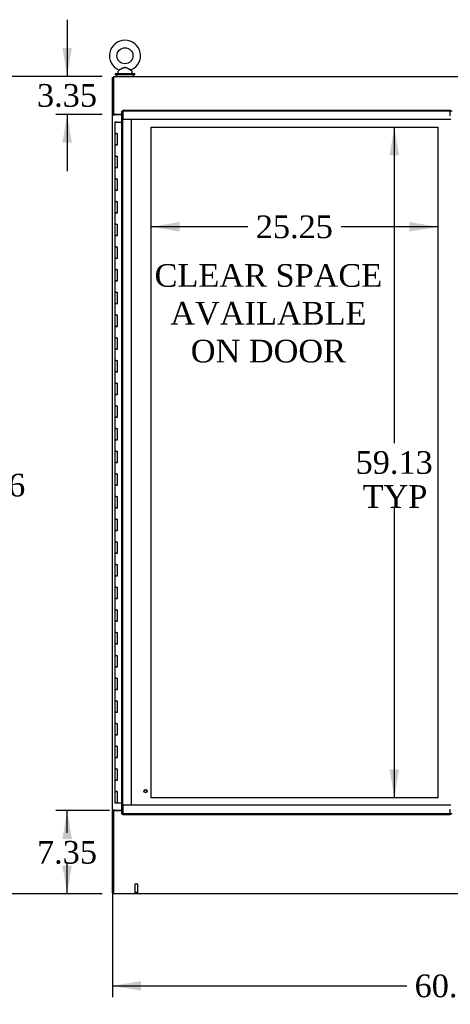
# Model space of a CAD drawing. Header units: inches. Extents: x 1 to 359, y -2 to 239.
# Tile 3 of 13: x 58 to 96, y 61 to 148. Entities that reach past the tile are written whole.
import ezdxf
from ezdxf.enums import TextEntityAlignment as Align
from ezdxf.lldxf.tags import DXFTag

# ---------------------------------------------------------------- set-up
doc = ezdxf.new("R2010")
doc.units = ezdxf.units.IN
doc.header["$MEASUREMENT"] = 0
for name, color, linetype in [('COM44036', 7, 'Continuous'), ('COM54578-60', 7, 'Continuous'), ('COM71121-2', 7, 'Continuous'), ('COM71122-2', 7, 'Continuous'), ('COM71123-2', 7, 'Continuous'), ('Default', 7, 'Continuous'), ('DV1_Default', 7, 'Continuous'), ('GSK11033', 7, 'Continuous'), ('SCS00680', 7, 'Continuous'), ('STD21878', 7, 'Continuous'), ('WAF25362', 7, 'Continuous'), ('WAM254785', 7, 'Continuous')]:
    doc.layers.add(name, color=color, linetype=linetype)
doc.styles.add('SEACAD_Times_New_Roman', font='times.ttf')
tags = doc.linetypes.add('HIDDEN2', pattern=[0.1875, 0.125, -0.0625]).pattern_tags.tags
tags[6:7] = [DXFTag(74, 4), DXFTag(75, 0), DXFTag(340, '0'), DXFTag(46, 0.0), DXFTag(50, 0.0), DXFTag(44, 0.0), DXFTag(45, 0.0)]
tags[4:5] = [DXFTag(74, 4), DXFTag(75, 0), DXFTag(340, '0'), DXFTag(46, 0.0), DXFTag(50, 0.0), DXFTag(44, 0.0), DXFTag(45, 0.0)]
doc.dimstyles.new('HAMMOND_(STH_-_540x360)', dxfattribs={"dimtxt": 2, "dimasz": 2.5, "dimexe": 1, "dimexo": 1, "dimgap": 0.5, "dimtad": 0, "dimtih": 1, "dimtoh": 1, "dimzin": 0, "dimdsep": 46, "dimtxsty": 'SEACAD_Times_New_Roman', "dimblk1": '_SE_FILLED', "dimblk2": '_SE_FILLED', "dimsah": 1, "dimcen": 1, "dimadec": 0, "dimazin": 0, "dimtfac": 0.8, "dimtofl": 0, "dimtmove": 1, "dimatfit": 3, "dimfxl": 1, "dimtolj": 1, "dimtzin": 0, "dimarcsym": 0})

# ---------------------------------------------------------------- blocks, each defined once
blk = doc.blocks.new('SE')
at = {"layer": 'COM44036', "color": 7, "linetype": 'Continuous'}
for p, q in [((67.06, 77.918), (67.06, 139.852)), ((67.06, 139.852), (67.116, 139.852)), ((67.155, 139.852), (67.116, 139.852)), ((67.155, 139.948), (96.01, 139.948)), ((67.155, 139.948), (67.155, 139.892)), ((67.155, 139.853), (67.155, 139.892)), ((67.203, 139.805), (67.155, 139.853)), ((67.203, 139.805), (67.203, 139.805)), ((67.203, 139.805), (67.203, 139.805)), ((67.203, 139.805), (67.203, 139.805)), ((67.203, 139.805), (67.203, 139.805)), ((96.01, 139.948), (96.01, 139.805)), ((96.01, 139.431), (96.01, 139.805)), ((96.01, 77.966), (96.01, 78.34)), ((67.06, 77.918), (67.116, 77.918)), ((67.155, 77.918), (67.116, 77.918)), ((67.192, 77.955), (67.155, 77.918)), ((67.155, 77.917), (67.155, 77.878)), ((67.155, 77.823), (67.155, 77.878)), ((96.01, 77.823), (67.155, 77.823)), ((67.203, 77.966), (67.203, 77.966)), ((67.203, 77.965), (67.203, 77.966)), ((67.203, 77.966), (67.203, 77.965)), ((67.203, 77.965), (67.203, 77.965)), ((96.01, 77.966), (96.01, 77.823))]:
    blk.add_line(p, q, dxfattribs=at)
at = {"layer": 'COM44036', "color": 7, "linetype": 'HIDDEN2'}
blk.add_line((67.203, 77.965), (67.198, 77.961), dxfattribs=at)
at = {"layer": 'COM44036', "color": 7, "linetype": 'Continuous'}
for centre, start, end in [((67.685, 140.783), 238.56128, 243.76327), ((66.225, 139.323), 26.23673, 31.43872), ((67.685, 76.988), 116.23673, 121.43872), ((66.225, 78.447), 328.56128, 333.76327)]:
    blk.add_arc(centre, 1.09, start, end, dxfattribs=at)
at = {"layer": 'COM54578-60', "color": 7, "linetype": 'Continuous'}
for p, q in [((66.575, 138.885), (66.458, 138.885)), ((66.458, 138.885), (66.458, 137.885)), ((66.513, 138.894), (66.513, 138.92)), ((66.513, 138.92), (66.563, 138.92)), ((66.563, 138.894), (66.513, 138.894)), ((66.525, 138.894), (66.525, 138.885)), ((66.563, 138.92), (66.588, 138.92)), ((66.563, 138.894), (66.588, 138.894)), ((66.575, 138.885), (67.06, 138.885)), ((66.588, 138.92), (66.638, 138.92)), ((66.638, 138.894), (66.588, 138.894)), ((66.625, 138.885), (66.625, 138.894)), ((66.638, 138.92), (66.638, 138.894)), ((66.575, 137.885), (66.458, 137.885)), ((66.458, 137.885), (66.575, 137.885)), ((66.458, 137.885), (66.458, 136.885)), ((66.575, 137.885), (66.643, 137.885)), ((66.643, 137.885), (66.643, 136.886)), ((66.575, 136.886), (66.458, 136.886)), ((66.458, 136.886), (66.458, 135.885)), ((66.458, 136.885), (66.692, 136.885)), ((66.575, 136.886), (66.643, 136.886)), ((66.575, 135.885), (66.458, 135.885)), ((66.458, 135.885), (66.575, 135.885)), ((66.458, 135.885), (66.458, 134.885)), ((66.575, 135.885), (66.643, 135.885)), ((66.643, 135.885), (66.643, 134.886)), ((66.575, 134.886), (66.458, 134.886)), ((66.458, 134.886), (66.458, 133.885)), ((66.458, 134.885), (66.692, 134.885)), ((66.575, 134.886), (66.643, 134.886)), ((66.575, 133.885), (66.458, 133.885)), ((66.458, 133.885), (66.575, 133.885)), ((66.458, 133.885), (66.458, 132.885)), ((66.575, 133.885), (66.643, 133.885)), ((66.643, 133.885), (66.643, 132.886)), ((66.575, 132.886), (66.458, 132.886)), ((66.458, 132.886), (66.458, 131.885)), ((66.458, 132.885), (66.692, 132.885)), ((66.575, 132.886), (66.643, 132.886)), ((66.575, 131.885), (66.458, 131.885)), ((66.458, 131.885), (66.575, 131.885)), ((66.458, 131.885), (66.458, 130.885)), ((66.575, 131.885), (66.643, 131.885)), ((66.643, 131.885), (66.643, 130.886)), ((66.575, 130.886), (66.458, 130.886)), ((66.458, 130.886), (66.458, 129.885)), ((66.458, 130.885), (66.692, 130.885)), ((66.575, 130.886), (66.643, 130.886)), ((66.575, 129.885), (66.458, 129.885)), ((66.458, 129.885), (66.575, 129.885)), ((66.458, 129.885), (66.458, 128.885)), ((66.575, 129.885), (66.643, 129.885)), ((66.643, 129.885), (66.643, 128.886)), ((66.575, 128.886), (66.458, 128.886)), ((66.458, 128.886), (66.458, 127.885)), ((66.458, 128.885), (66.692, 128.885)), ((66.575, 128.886), (66.643, 128.886)), ((66.575, 127.885), (66.458, 127.885)), ((66.458, 127.885), (66.575, 127.885)), ((66.458, 127.885), (66.458, 126.885)), ((66.575, 127.885), (66.643, 127.885)), ((66.643, 127.885), (66.643, 126.886)), ((66.575, 126.886), (66.458, 126.886)), ((66.458, 126.886), (66.458, 125.885)), ((66.458, 126.885), (66.692, 126.885)), ((66.575, 126.886), (66.643, 126.886)), ((66.575, 125.885), (66.458, 125.885)), ((66.458, 125.885), (66.575, 125.885)), ((66.458, 125.885), (66.458, 124.885)), ((66.575, 125.885), (66.643, 125.885)), ((66.643, 125.885), (66.643, 124.886)), ((66.575, 124.886), (66.458, 124.886)), ((66.458, 124.886), (66.458, 123.885)), ((66.458, 124.885), (66.692, 124.885)), ((66.575, 124.886), (66.643, 124.886)), ((66.575, 123.885), (66.458, 123.885)), ((66.458, 123.885), (66.575, 123.885)), ((66.458, 123.885), (66.458, 122.885)), ((66.575, 123.885), (66.643, 123.885)), ((66.643, 123.885), (66.643, 122.886)), ((66.575, 122.886), (66.458, 122.886)), ((66.458, 122.886), (66.458, 121.885)), ((66.458, 122.885), (66.692, 122.885)), ((66.575, 122.886), (66.643, 122.886)), ((66.575, 121.885), (66.458, 121.885)), ((66.458, 121.885), (66.575, 121.885)), ((66.458, 121.885), (66.458, 120.885)), ((66.575, 121.885), (66.643, 121.885)), ((66.643, 121.885), (66.643, 120.886)), ((66.575, 120.886), (66.458, 120.886)), ((66.458, 120.886), (66.458, 119.885)), ((66.458, 120.885), (66.692, 120.885)), ((66.575, 120.886), (66.643, 120.886)), ((66.575, 119.885), (66.458, 119.885)), ((66.458, 119.885), (66.575, 119.885)), ((66.458, 119.885), (66.458, 118.885)), ((66.575, 119.885), (66.643, 119.885)), ((66.643, 119.885), (66.643, 118.886)), ((66.575, 118.886), (66.458, 118.886)), ((66.458, 118.886), (66.458, 117.885)), ((66.458, 118.885), (66.692, 118.885)), ((66.575, 118.886), (66.643, 118.886)), ((66.575, 117.885), (66.458, 117.885)), ((66.458, 117.885), (66.575, 117.885)), ((66.458, 117.885), (66.458, 116.885)), ((66.575, 117.885), (66.643, 117.885)), ((66.643, 117.885), (66.643, 116.886)), ((66.575, 116.886), (66.458, 116.886)), ((66.458, 116.886), (66.458, 115.885)), ((66.458, 116.885), (66.692, 116.885)), ((66.575, 116.886), (66.643, 116.886)), ((66.575, 115.885), (66.458, 115.885)), ((66.458, 115.885), (66.575, 115.885)), ((66.458, 115.885), (66.458, 114.885)), ((66.575, 115.885), (66.643, 115.885)), ((66.643, 115.885), (66.643, 114.886)), ((66.575, 114.886), (66.458, 114.886)), ((66.458, 114.886), (66.458, 113.885)), ((66.458, 114.885), (66.692, 114.885)), ((66.575, 114.886), (66.643, 114.886)), ((66.575, 113.885), (66.458, 113.885)), ((66.458, 113.885), (66.575, 113.885)), ((66.458, 113.885), (66.458, 112.885)), ((66.575, 113.885), (66.643, 113.885)), ((66.643, 113.885), (66.643, 112.886)), ((66.575, 112.886), (66.458, 112.886)), ((66.458, 112.886), (66.458, 111.885)), ((66.458, 112.885), (66.692, 112.885)), ((66.575, 112.886), (66.643, 112.886)), ((66.575, 111.885), (66.458, 111.885)), ((66.458, 111.885), (66.575, 111.885)), ((66.458, 111.885), (66.458, 110.885)), ((66.575, 111.885), (66.643, 111.885)), ((66.643, 111.885), (66.643, 110.886)), ((66.575, 110.886), (66.458, 110.886)), ((66.458, 110.886), (66.458, 109.885)), ((66.458, 110.885), (66.692, 110.885)), ((66.575, 110.886), (66.643, 110.886)), ((66.575, 109.885), (66.458, 109.885)), ((66.458, 109.885), (66.575, 109.885)), ((66.458, 109.885), (66.458, 108.885)), ((66.575, 109.885), (66.643, 109.885)), ((66.643, 109.885), (66.643, 108.886)), ((66.575, 108.886), (66.458, 108.886)), ((66.458, 108.886), (66.458, 107.885)), ((66.458, 108.885), (66.692, 108.885)), ((66.575, 108.886), (66.643, 108.886)), ((66.575, 107.885), (66.458, 107.885)), ((66.458, 107.885), (66.575, 107.885)), ((66.458, 107.885), (66.458, 106.885)), ((66.575, 107.885), (66.643, 107.885)), ((66.643, 107.885), (66.643, 106.886)), ((66.575, 106.886), (66.458, 106.886)), ((66.458, 106.886), (66.458, 105.885)), ((66.458, 106.885), (66.692, 106.885)), ((66.575, 106.886), (66.643, 106.886)), ((66.575, 105.885), (66.458, 105.885)), ((66.458, 105.885), (66.575, 105.885)), ((66.458, 105.885), (66.458, 104.885)), ((66.575, 105.885), (66.643, 105.885)), ((66.643, 105.885), (66.643, 104.886)), ((66.575, 104.886), (66.458, 104.886)), ((66.458, 104.886), (66.458, 103.885)), ((66.458, 104.885), (66.692, 104.885)), ((66.575, 104.886), (66.643, 104.886)), ((66.575, 103.885), (66.458, 103.885)), ((66.458, 103.885), (66.575, 103.885)), ((66.458, 103.885), (66.458, 102.885)), ((66.575, 103.885), (66.643, 103.885)), ((66.643, 103.885), (66.643, 102.886)), ((66.575, 102.886), (66.458, 102.886)), ((66.458, 102.886), (66.458, 101.885)), ((66.458, 102.885), (66.692, 102.885)), ((66.575, 102.886), (66.643, 102.886)), ((66.575, 101.885), (66.458, 101.885)), ((66.458, 101.885), (66.575, 101.885)), ((66.458, 101.885), (66.458, 100.885)), ((66.575, 101.885), (66.643, 101.885)), ((66.643, 101.885), (66.643, 100.886)), ((66.575, 100.886), (66.458, 100.886)), ((66.458, 100.886), (66.458, 99.885)), ((66.458, 100.885), (66.692, 100.885)), ((66.575, 100.886), (66.643, 100.886)), ((66.575, 99.885), (66.458, 99.885)), ((66.458, 99.885), (66.575, 99.885)), ((66.458, 99.885), (66.458, 98.885)), ((66.575, 99.885), (66.643, 99.885)), ((66.643, 99.885), (66.643, 98.886)), ((66.575, 98.886), (66.458, 98.886)), ((66.458, 98.886), (66.458, 97.885)), ((66.458, 98.885), (66.692, 98.885)), ((66.575, 98.886), (66.643, 98.886)), ((66.575, 97.885), (66.458, 97.885)), ((66.458, 97.885), (66.575, 97.885)), ((66.458, 97.885), (66.458, 96.885)), ((66.575, 97.885), (66.643, 97.885)), ((66.643, 97.885), (66.643, 96.886)), ((66.575, 96.886), (66.458, 96.886)), ((66.458, 96.886), (66.458, 95.885)), ((66.458, 96.885), (66.692, 96.885)), ((66.575, 96.886), (66.643, 96.886)), ((66.575, 95.885), (66.458, 95.885)), ((66.458, 95.885), (66.575, 95.885)), ((66.458, 95.885), (66.458, 94.885)), ((66.575, 95.885), (66.643, 95.885)), ((66.643, 95.885), (66.643, 94.886)), ((66.575, 94.886), (66.458, 94.886)), ((66.458, 94.886), (66.458, 93.885)), ((66.458, 94.885), (66.692, 94.885)), ((66.575, 94.886), (66.643, 94.886)), ((66.575, 93.885), (66.458, 93.885)), ((66.458, 93.885), (66.575, 93.885)), ((66.458, 93.885), (66.458, 92.885)), ((66.575, 93.885), (66.643, 93.885)), ((66.643, 93.885), (66.643, 92.886)), ((66.575, 92.886), (66.458, 92.886)), ((66.458, 92.886), (66.458, 91.885)), ((66.458, 92.885), (66.692, 92.885)), ((66.575, 92.886), (66.643, 92.886)), ((66.575, 91.885), (66.458, 91.885)), ((66.458, 91.885), (66.575, 91.885)), ((66.458, 91.885), (66.458, 90.885)), ((66.575, 91.885), (66.643, 91.885)), ((66.643, 91.885), (66.643, 90.886)), ((66.575, 90.886), (66.458, 90.886)), ((66.458, 90.886), (66.458, 89.885)), ((66.458, 90.885), (66.692, 90.885)), ((66.575, 90.886), (66.643, 90.886)), ((66.575, 89.885), (66.458, 89.885)), ((66.458, 89.885), (66.575, 89.885)), ((66.458, 89.885), (66.458, 88.885)), ((66.575, 89.885), (66.643, 89.885)), ((66.643, 89.885), (66.643, 88.886)), ((66.575, 88.886), (66.458, 88.886)), ((66.458, 88.886), (66.458, 87.885)), ((66.458, 88.885), (66.692, 88.885)), ((66.575, 88.886), (66.643, 88.886)), ((66.575, 87.885), (66.458, 87.885)), ((66.458, 87.885), (66.575, 87.885)), ((66.458, 87.885), (66.458, 86.885)), ((66.575, 87.885), (66.643, 87.885)), ((66.643, 87.885), (66.643, 86.886)), ((66.575, 86.886), (66.458, 86.886)), ((66.458, 86.886), (66.458, 85.885)), ((66.458, 86.885), (66.692, 86.885)), ((66.575, 86.886), (66.643, 86.886)), ((66.575, 85.885), (66.458, 85.885)), ((66.458, 85.885), (66.575, 85.885)), ((66.458, 85.885), (66.458, 84.885)), ((66.575, 85.885), (66.643, 85.885)), ((66.643, 85.885), (66.643, 84.886)), ((66.575, 84.886), (66.458, 84.886)), ((66.458, 84.886), (66.458, 83.885)), ((66.458, 84.885), (66.692, 84.885)), ((66.575, 84.886), (66.643, 84.886)), ((66.575, 83.885), (66.458, 83.885)), ((66.458, 83.885), (66.575, 83.885)), ((66.458, 83.885), (66.458, 82.885)), ((66.575, 83.885), (66.643, 83.885)), ((66.643, 83.885), (66.643, 82.886)), ((66.575, 82.886), (66.458, 82.886)), ((66.458, 82.886), (66.458, 81.885)), ((66.458, 82.885), (66.692, 82.885)), ((66.575, 82.886), (66.643, 82.886)), ((66.575, 81.885), (66.458, 81.885)), ((66.458, 81.885), (66.575, 81.885)), ((66.458, 81.885), (66.458, 80.885)), ((66.575, 81.885), (66.643, 81.885)), ((66.643, 81.885), (66.643, 80.886)), ((66.575, 80.886), (66.458, 80.886)), ((66.458, 80.886), (66.458, 79.885)), ((66.458, 80.885), (66.692, 80.885)), ((66.575, 80.886), (66.643, 80.886)), ((66.458, 79.885), (66.575, 79.885)), ((66.458, 79.885), (66.643, 79.885)), ((66.458, 79.885), (66.458, 78.885)), ((66.525, 79.885), (66.525, 79.885)), ((66.643, 79.885), (66.575, 79.885)), ((66.625, 79.885), (66.625, 79.885)), ((66.643, 79.885), (66.643, 78.885)), ((66.458, 78.885), (66.643, 78.885)), ((66.643, 78.885), (67.06, 78.885))]:
    blk.add_line(p, q, dxfattribs=at)
at = {"layer": 'COM71121-2', "color": 7, "linetype": 'Continuous'}
for p, q in [((66.248, 139.57), (66.248, 142.82)), ((66.248, 142.82), (66.343, 142.82)), ((66.248, 139.54), (66.248, 139.57)), ((66.343, 139.57), (66.248, 139.57)), ((66.248, 78.23), (66.248, 139.54)), ((66.248, 139.54), (66.438, 139.54)), ((66.343, 139.54), (66.343, 139.57)), ((67.06, 139.54), (66.438, 139.54)), ((66.248, 78.23), (66.248, 78.2)), ((66.438, 78.23), (66.248, 78.23)), ((66.248, 78.2), (66.343, 78.2)), ((66.248, 70.95), (66.248, 78.2)), ((66.343, 78.23), (66.343, 78.2)), ((66.438, 78.23), (67.06, 78.23)), ((66.248, 70.95), (66.343, 70.95))]:
    blk.add_line(p, q, dxfattribs=at)
at = {"layer": 'COM71122-2', "color": 7, "linetype": 'Continuous'}
for p, q in [((66.343, 142.915), (126.213, 142.915)), ((66.343, 142.915), (66.343, 142.725)), ((66.343, 142.725), (66.343, 139.57)), ((67.06, 139.57), (66.343, 139.57))]:
    blk.add_line(p, q, dxfattribs=at)
at = {"layer": 'COM71123-2', "color": 7, "linetype": 'Continuous'}
for p, q in [((66.343, 78.2), (66.343, 71.045)), ((66.343, 78.2), (67.06, 78.2)), ((66.343, 70.855), (66.343, 71.045)), ((126.213, 70.855), (66.343, 70.855))]:
    blk.add_line(p, q, dxfattribs=at)
at = {"layer": 'DV1_Default', "color": 7, "linetype": 'HIDDEN2'}
for p, q in [((69.655, 138.448), (94.903, 138.448)), ((69.655, 79.323), (69.655, 138.448)), ((94.903, 138.448), (94.903, 79.323)), ((94.903, 79.323), (69.655, 79.323))]:
    blk.add_line(p, q, dxfattribs=at)
at = {"layer": 'GSK11033', "color": 7, "linetype": 'HIDDEN2'}
for p, q in [((96.01, 139.853), (67.155, 139.853)), ((67.155, 139.853), (67.155, 139.103)), ((67.155, 78.668), (67.155, 139.103)), ((67.905, 139.103), (67.155, 139.103)), ((96.058, 139.103), (67.155, 139.103)), ((67.905, 78.668), (67.905, 139.103)), ((67.905, 78.668), (67.155, 78.668)), ((96.058, 78.668), (67.155, 78.668)), ((67.155, 78.668), (67.155, 77.918)), ((96.01, 77.918), (67.155, 77.918))]:
    blk.add_line(p, q, dxfattribs=at)
at = {"layer": 'GSK11033', "color": 7, "linetype": 'Continuous'}
for p, q in [((96.171, 139.853), (96.01, 139.853)), ((96.171, 77.918), (96.01, 77.918))]:
    blk.add_line(p, q, dxfattribs=at)
at = {"layer": 'SCS00680', "color": 7, "linetype": 'Continuous'}
for p, q in [((66.718, 143.328), (66.718, 143.209)), ((66.797, 143.445), (66.732, 143.366)), ((67.954, 143.366), (67.888, 143.446)), ((67.968, 143.209), (67.968, 143.328))]:
    blk.add_line(p, q, dxfattribs=at)
blk.add_circle((67.343, 144.738), 0.704, dxfattribs=at)
for centre, radius, start, end in [((67.343, 144.738), 1.367, 294.01953, 246.00965), ((66.778, 143.328), 0.06, 140.32138, 180), ((66.778, 143.209), 0.06, 180, 270), ((66.773, 143.462), 0.03, 297.89156, 61.95204), ((67.908, 143.209), 0.06, 270, 0), ((67.908, 143.328), 0.06, 0, 39.67862)]:
    blk.add_arc(centre, radius, start, end, dxfattribs=at)
for points, knots in [([(66.785, 143.49), (66.785, 143.49), (66.785, 143.49), (66.786, 143.49), (66.786, 143.49), (66.787, 143.491)], [0.934098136, 0.934098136, 0.934098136, 0.934098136, 0.9375, 0.9375, 0.943646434, 0.943646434, 0.943646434, 0.943646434]), ([(66.853, 143.523), (66.892, 143.542), (66.942, 143.567), (67.049, 143.62), (67.107, 143.648), (67.195, 143.684), (67.225, 143.695), (67.287, 143.71), (67.32, 143.714), (67.416, 143.712), (67.478, 143.69), (67.596, 143.64), (67.653, 143.612), (67.76, 143.56), (67.809, 143.535), (67.88, 143.5), (67.901, 143.49), (67.901, 143.49)], [0, 0, 0, 0, 0.0625, 0.0625, 0.125, 0.125, 0.15625, 0.15625, 0.1875, 0.1875, 0.25, 0.25, 0.3125, 0.3125, 0.375, 0.375, 0.4344065, 0.4344065, 0.4344065, 0.4344065]), ([(67.89, 143.443), (67.89, 143.443), (67.872, 143.453), (67.825, 143.479), (67.805, 143.49), (67.76, 143.515), (67.736, 143.528), (67.658, 143.571), (67.603, 143.603), (67.516, 143.647), (67.487, 143.661), (67.426, 143.684), (67.394, 143.692), (67.329, 143.697), (67.296, 143.693), (67.234, 143.675), (67.204, 143.662), (67.116, 143.62), (67.06, 143.589), (66.954, 143.53), (66.904, 143.502), (66.865, 143.481)], [0.5685641, 0.5685641, 0.5685641, 0.5685641, 0.625, 0.625, 0.65625, 0.65625, 0.6875, 0.6875, 0.75, 0.75, 0.78125, 0.78125, 0.8125, 0.8125, 0.84375, 0.84375, 0.875, 0.875, 0.9375, 0.9375, 1, 1, 1, 1])]:
    blk.add_open_spline(points, degree=3, knots=knots, dxfattribs=at)
at = {"layer": 'STD21878', "color": 7, "linetype": 'HIDDEN2'}
for p, q in [((68.468, 71.7), (68.218, 71.7)), ((68.218, 71.7), (68.218, 70.981)), ((68.468, 70.981), (68.468, 71.7)), ((68.484, 70.981), (68.203, 70.981)), ((68.203, 70.981), (68.203, 70.95)), ((68.484, 70.95), (68.203, 70.95)), ((68.484, 70.95), (68.484, 70.981))]:
    blk.add_line(p, q, dxfattribs=at)
for radius in [0.141, 0.125]:
    blk.add_circle((69.155, 79.918), radius, dxfattribs=at)
at = {"layer": 'WAF25362', "color": 7, "linetype": 'Continuous'}
for p, q in [((68.218, 143.149), (66.468, 143.149)), ((66.468, 143.149), (66.468, 143.04)), ((68.218, 143.04), (66.468, 143.04)), ((68.218, 143.04), (68.218, 143.149))]:
    blk.add_line(p, q, dxfattribs=at)
at = {"layer": 'WAM254785', "color": 7, "linetype": 'Continuous'}
for p, q in [((66.593, 143.04), (66.593, 142.915)), ((68.093, 142.915), (68.093, 143.04))]:
    blk.add_line(p, q, dxfattribs=at)
blk = doc.blocks.new('DMBLK682')
at = {"layer": 'Default', "linetype": 'Continuous'}
for points in [[(61.829, 75.7), (62.662, 75.7), (62.245, 78.2)], [(61.829, 73.355), (62.245, 70.855), (62.662, 73.355)]]:
    blk.add_hatch(color=7, dxfattribs=at).paths.add_polyline_path(points)
at = {"layer": 'Default', "color": 7, "linetype": 'Continuous'}
for p, q in [((65.968, 78.2), (61.245, 78.2)), ((62.245, 76.227), (62.245, 78.2)), ((62.245, 70.855), (62.245, 73.527)), ((65.343, 70.855), (61.245, 70.855))]:
    blk.add_line(p, q, dxfattribs=at)
at = {"layer": 'Default', "color": 7, "linetype": 'Continuous', "style": 'SEACAD_Times_New_Roman'}
blk.add_text('7.35', height=2, dxfattribs=at).set_placement((59.591, 75.527), align=Align.TOP_LEFT)
blk = doc.blocks.new('_SE_FILLED')
at = {"color": 0}
blk.add_line((0, 0), (-1, 0), dxfattribs=at)
blk.add_solid([(0, 0), (-1, -0.1665), (-1, 0.1665), (0, 0)], dxfattribs=at)
blk = doc.blocks.new('DMBLK683')
at = {"layer": 'Default', "linetype": 'Continuous'}
for points in [[(61.829, 145.415), (62.245, 142.915), (62.662, 145.415)], [(61.829, 137.07), (62.662, 137.07), (62.245, 139.57)]]:
    blk.add_hatch(color=7, dxfattribs=at).paths.add_polyline_path(points)
at = {"layer": 'Default', "color": 7, "linetype": 'Continuous'}
for p, q in [((62.245, 147.915), (62.245, 142.915)), ((65.343, 142.915), (61.245, 142.915)), ((65.343, 139.57), (61.245, 139.57)), ((62.245, 139.57), (62.245, 134.57))]:
    blk.add_line(p, q, dxfattribs=at)
at = {"layer": 'Default', "color": 7, "linetype": 'Continuous', "style": 'SEACAD_Times_New_Roman'}
blk.add_text('3.35', height=2, dxfattribs=at).set_placement((59.591, 142.242), align=Align.TOP_LEFT)
blk = doc.blocks.new('DMBLK684')
at = {"layer": 'Default', "linetype": 'Continuous'}
for points in [[(54.753, 140.415), (55.587, 140.415), (55.17, 142.915)], [(54.753, 73.355), (55.17, 70.855), (55.587, 73.355)]]:
    blk.add_hatch(color=7, dxfattribs=at).paths.add_polyline_path(points)
at = {"layer": 'Default', "color": 7, "linetype": 'Continuous'}
for p, q in [((65.343, 142.915), (54.17, 142.915)), ((55.17, 108.585), (55.17, 142.915)), ((55.17, 70.855), (55.17, 105.885)), ((65.343, 70.855), (54.17, 70.855))]:
    blk.add_line(p, q, dxfattribs=at)
at = {"layer": 'Default', "color": 7, "linetype": 'Continuous', "style": 'SEACAD_Times_New_Roman'}
blk.add_text('72.06', height=2, dxfattribs=at).set_placement((51.758, 107.885), align=Align.TOP_LEFT)
blk = doc.blocks.new('DMBLK691')
at = {"layer": 'Default', "linetype": 'Continuous'}
for points in [[(68.748, 62.333), (68.748, 63.166), (66.248, 62.749)], [(123.808, 62.333), (126.308, 62.749), (123.808, 63.166)]]:
    blk.add_hatch(color=7, dxfattribs=at).paths.add_polyline_path(points)
at = {"layer": 'Default', "color": 7, "linetype": 'Continuous'}
for p, q in [((66.248, 73.575), (66.248, 61.749)), ((126.308, 69.95), (126.308, 61.749)), ((66.248, 62.749), (92.166, 62.749)), ((100.391, 62.749), (126.308, 62.749))]:
    blk.add_line(p, q, dxfattribs=at)
at = {"layer": 'Default', "color": 7, "linetype": 'Continuous', "style": 'SEACAD_Times_New_Roman'}
blk.add_text('60.06', height=2, dxfattribs=at).set_placement((92.866, 63.749), align=Align.TOP_LEFT)
blk = doc.blocks.new('DMBLK702')
at = {"layer": 'Default', "linetype": 'Continuous'}
for points in [[(72.155, 129.241), (72.155, 130.074), (69.655, 129.658)], [(92.403, 129.241), (94.903, 129.658), (92.403, 130.074)]]:
    blk.add_hatch(color=7, dxfattribs=at).paths.add_polyline_path(points)
at = {"layer": 'Default', "color": 7, "linetype": 'Continuous'}
for p, q in [((78.167, 129.658), (69.655, 129.658)), ((94.903, 129.658), (86.392, 129.658))]:
    blk.add_line(p, q, dxfattribs=at)
at = {"layer": 'Default', "color": 7, "linetype": 'Continuous', "style": 'SEACAD_Times_New_Roman'}
blk.add_text('25.25', height=2, dxfattribs=at).set_placement((78.867, 130.658), align=Align.TOP_LEFT)
blk = doc.blocks.new('DMBLK704')
at = {"layer": 'Default', "linetype": 'Continuous'}
for points in [[(90.66, 135.948), (91.494, 135.948), (91.077, 138.448)], [(90.66, 81.823), (91.077, 79.323), (91.494, 81.823)]]:
    blk.add_hatch(color=7, dxfattribs=at).paths.add_polyline_path(points)
at = {"layer": 'Default', "color": 7, "linetype": 'Continuous'}
for p, q in [((91.077, 138.448), (91.077, 110.585)), ((91.077, 104.885), (91.077, 79.323))]:
    blk.add_line(p, q, dxfattribs=at)
at = {"layer": 'Default', "color": 7, "linetype": 'Continuous', "style": 'SEACAD_Times_New_Roman'}
for s, p in [('59.13', (87.665, 109.885)), ('TYP', (88.281, 106.885))]:
    blk.add_text(s, height=2, dxfattribs=at).set_placement(p, align=Align.TOP_LEFT)

msp = doc.modelspace()

# ---------------------------------------------------------------- block references
at = {"layer": 'Default'}
msp.add_blockref('SE', (0, 0), dxfattribs=at)

# ---------------------------------------------------------------- texts
at = {"layer": 'Default', "insert": (79.98, 126.372), "char_height": 2, "width": 20.63081, "attachment_point": 2}
msp.add_mtext('{\\fTimes New Roman|b0||i0||c0|p34;\\C7;\\H2.;\\W1.;CLEAR SPACE \\P}{\\fTimes New Roman|b0||i0||c0|p34;\\C7;\\H2.;\\W1.;AVAILABLE \\P}{\\fTimes New Roman|b0||i0||c0|p34;\\C7;\\H2.;\\W1.;ON DOOR }', dxfattribs=at)

# ---------------------------------------------------------------- dimensions: what is measured, and where the dimension line sits
at = {"layer": 'Default', "color": 7, "linetype": 'Continuous'}
for base, p1, p2, angle, text, picture, middle, dimtype in [((62.245338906, 142.914549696), (66.343305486, 142.914549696), (66.343305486, 139.569549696), 270, '\\A1;<>', 'DMBLK683', (62.245338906, 141.24204967), 161), ((55.17, 70.855), (66.343, 70.855), (66.343, 142.915), 90, '\\A1;<>', 'DMBLK684', (55.17, 106.885), 161), ((91.076985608, 138.447549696), (94.903305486, 138.447549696), (94.903305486, 79.322549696), 270, '\\A1;<>\\PTYP', 'DMBLK704', (91.076985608, 108.885049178), 161), ((62.245338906, 78.199549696), (66.343305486, 70.854549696), (66.968305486, 78.199549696), 90, '\\A1;<>', 'DMBLK682', (62.245338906, 74.527049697), 160)]:
    dim = msp.add_linear_dim(base=base, p1=p1, p2=p2, angle=angle, text=text, dimstyle='HAMMOND_(STH_-_540x360)', override={"dimtmove": 0}, dxfattribs=at)
    dim.commit()
    dim.dimension.update_dxf_attribs({"geometry": picture, "text_midpoint": middle, "dimtype": dimtype})
for base, p1, p2, picture, middle in [((69.655, 129.658), (94.903, 138.448), (69.655, 138.448), 'DMBLK702', (82.279, 129.658)), ((126.308, 62.749), (66.248, 74.575), (126.308, 70.95), 'DMBLK691', (96.278, 62.749))]:
    dim = msp.add_linear_dim(base=base, p1=p1, p2=p2, text='\\A1;<>', dimstyle='HAMMOND_(STH_-_540x360)', override={"dimtmove": 0}, dxfattribs=at)
    dim.commit()
    dim.dimension.update_dxf_attribs({"geometry": picture, "text_midpoint": middle, "dimtype": 160})

doc.saveas('drawing.dxf')
